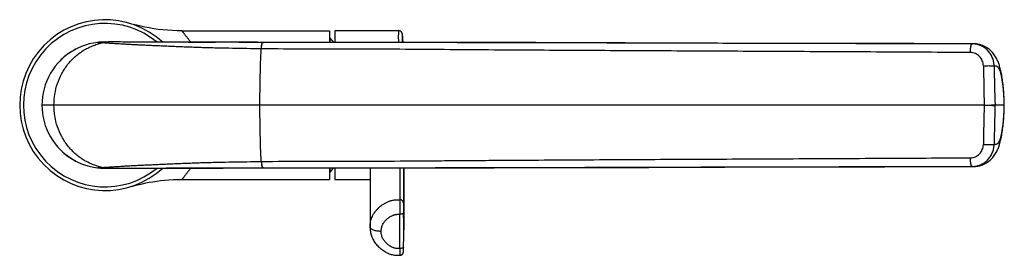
# Model space of a CAD drawing. Header units: millimetres. Extents: x -338 to 402, y -289 to 364.
# Tile 4 of 5: x 136 to 402, y -199 to -136. Entities that reach past the tile are written whole.
import ezdxf

# ---------------------------------------------------------------- set-up
doc = ezdxf.new("R2010")
doc.units = ezdxf.units.MM
doc.header["$LTSCALE"] = 23.1
doc.layers.get('0').update_dxf_attribs({"linetype": 'CONTINUOUS'})

msp = doc.modelspace()

# ---------------------------------------------------------------- linework, layer by layer
at = {"color": 7, "linetype": 'CONTINUOUS'}
for p, q in [((167.07, -137.05), (166.12, -136.78)), ((180.2, -138.8), (219.99, -138.8)), ((219.99, -138.8), (219.99, -141.94)), ((221.44, -138.75), (221.44, -141.94)), ((221.44, -138.75), (238.63, -138.75)), ((239.69, -139.88), (239.68, -139.83)), ((239.69, -139.92), (239.69, -139.88)), ((239.7, -139.97), (239.69, -139.92)), ((239.71, -140.11), (239.71, -140.05)), ((239.72, -140.18), (239.71, -140.11)), ((239.73, -140.24), (239.72, -140.18)), ((239.74, -140.35), (239.73, -140.24)), ((239.75, -140.48), (239.74, -140.35)), ((239.76, -140.61), (239.75, -140.48)), ((239.77, -140.76), (239.76, -140.61)), ((160.63, -141.8), (160.34, -141.8)), ((160.66, -141.8), (160.63, -141.8)), ((160.63, -141.8), (160.63, -141.8)), ((162.53, -141.8), (161.37, -141.8)), ((163.03, -141.8), (162.53, -141.8)), ((165.53, -141.81), (163.03, -141.8)), ((168.35, -141.83), (165.53, -141.81)), ((171.38, -141.84), (168.35, -141.83)), ((174.08, -141.86), (171.38, -141.84)), ((177.01, -141.87), (174.08, -141.86)), ((179.06, -141.87), (177.01, -141.87)), ((181.21, -141.88), (179.06, -141.87)), ((183.49, -141.88), (181.21, -141.88)), ((192.72, -141.88), (183.49, -141.88)), ((195.73, -141.88), (192.72, -141.88)), ((233.54, -141.94), (219.51, -141.94)), ((253.68, -141.95), (233.54, -141.94)), ((239.78, -140.98), (239.77, -140.76)), ((239.8, -141.22), (239.78, -140.98)), ((239.82, -141.51), (239.8, -141.22)), ((239.83, -141.82), (239.82, -141.51)), ((239.84, -141.94), (239.83, -141.82)), ((299.72, -142.03), (287.43, -142)), ((319.17, -142.09), (299.72, -142.03)), ((347.14, -142.17), (319.17, -142.09)), ((362.05, -142.21), (347.14, -142.17)), ((377.62, -142.24), (362.05, -142.21)), ((385.64, -142.26), (377.62, -142.24)), ((396.54, -158.8), (399.42, -158.8)), ((401.84, -158.8), (399.42, -158.8)), ((401.84, -158.8), (401.93, -158.8)), ((157.79, -175.72), (157.79, -175.72)), ((159.73, -175.8), (159.78, -175.8)), ((159.74, -175.8), (159.73, -175.8)), ((159.78, -175.8), (160.07, -175.8)), ((160.07, -175.8), (160.32, -175.8)), ((160.32, -175.8), (160.34, -175.8)), ((160.32, -175.8), (161.73, -175.81)), ((160.34, -175.8), (160.63, -175.8)), ((160.63, -175.8), (160.63, -175.8)), ((160.63, -175.8), (160.66, -175.8)), ((161.73, -175.81), (163.03, -175.81)), ((163.04, -175.81), (163.49, -175.81)), ((163.49, -175.81), (173.28, -175.75)), ((173.28, -175.75), (176.15, -175.74)), ((176.15, -175.74), (178.15, -175.73)), ((178.15, -175.73), (180.23, -175.73)), ((180.23, -175.73), (182.43, -175.73)), ((182.43, -175.73), (191.34, -175.73)), ((191.34, -175.73), (195.77, -175.72)), ((195.77, -175.72), (198.93, -175.72)), ((198.93, -175.72), (200.58, -175.71)), ((219.99, -175.67), (219.99, -178.8)), ((221.44, -175.67), (221.44, -178.85)), ((230.94, -175.67), (230.94, -191.66)), ((233.54, -175.67), (253.68, -175.65)), ((240.02, -175.66), (240.02, -192.41)), ((253.68, -175.65), (264.43, -175.64)), ((306.06, -175.56), (347.14, -175.44)), ((347.14, -175.44), (354.52, -175.42)), ((385.65, -175.34), (393.5, -175.33)), ((180.19, -178.8), (219.99, -178.8)), ((221.44, -178.85), (230.94, -178.85)), ((166.09, -180.83), (166.14, -180.82)), ((166.09, -180.83), (166.09, -180.84)), ((166.11, -180.83), (166.18, -180.81)), ((166.15, -180.82), (166.96, -180.59)), ((230.94, -191.66), (230.94, -191.62)), ((239.96, -198.2), (239.97, -198.17)), ((239.96, -198.22), (239.96, -198.2)), ((239.96, -198.24), (239.96, -198.22)), ((239.96, -198.25), (239.96, -198.24)), ((239.97, -197.87), (239.98, -197.57)), ((239.97, -198.03), (239.97, -197.87)), ((239.97, -198.12), (239.97, -198.03)), ((239.97, -198.17), (239.97, -198.12)), ((239.98, -197.57), (239.99, -197.01))]:
    msp.add_line(p, q, dxfattribs=at)
at = {"color": 9, "linetype": 'CONTINUOUS'}
for p, q in [((220.08, -140.65), (220.08, -141.94)), ((158.71, -142.04), (158.65, -142.03)), ((160.32, -141.81), (160.34, -141.81)), ((202.04, -141.91), (202.01, -141.91)), ((202.04, -141.91), (202.19, -141.9)), ((202.19, -141.91), (202.04, -141.91)), ((201.65, -143.63), (201.62, -143.63)), ((144.1, -158.8), (142.49, -158.8)), ((142.49, -158.8), (142.49, -158.8)), ((145.73, -158.8), (144.1, -158.8)), ((201.26, -158.8), (145.73, -158.8)), ((368.96, -158.8), (201.26, -158.8)), ((369.78, -158.8), (368.96, -158.8)), ((391.31, -158.8), (369.78, -158.8)), ((394.05, -158.8), (391.31, -158.8)), ((396.53, -158.8), (394.05, -158.8)), ((399.42, -158.8), (399.42, -158.74)), ((399.42, -158.87), (399.42, -158.8)), ((201.62, -173.97), (201.65, -173.97)), ((158.65, -175.57), (158.71, -175.57)), ((160.32, -175.8), (160.34, -175.8)), ((202.01, -175.7), (202.04, -175.7)), ((202.19, -175.7), (202.04, -175.7)), ((202.04, -175.7), (202.19, -175.7)), ((220.08, -175.67), (220.08, -176.96)), ((239, -175.66), (239, -184.27)), ((239.96, -175.66), (239.96, -185.17))]:
    msp.add_line(p, q, dxfattribs=at)
at = {"color": 7, "linetype": 'CONTINUOUS'}
for points in [[(166.12, -136.78), (166.12, -136.78), (166.12, -136.78), (166.11, -136.78), (166.11, -136.78)], [(180.2, -138.8), (178.96, -138.79), (177.67, -138.74), (176.38, -138.66), (175.1, -138.54), (173.84, -138.4), (172.61, -138.22), (171.41, -138.02), (170.26, -137.8), (169.14, -137.56), (168.08, -137.31), (167.07, -137.05)], [(239.68, -139.83), (239.68, -139.81), (239.67, -139.79), (239.67, -139.77), (239.67, -139.75), (239.67, -139.73), (239.66, -139.72), (239.66, -139.7), (239.66, -139.68), (239.65, -139.66), (239.65, -139.65), (239.65, -139.63), (239.64, -139.61), (239.64, -139.59), (239.63, -139.57), (239.63, -139.55), (239.62, -139.53), (239.62, -139.51), (239.61, -139.49), (239.6, -139.47), (239.59, -139.44), (239.58, -139.42), (239.57, -139.39), (239.56, -139.36), (239.54, -139.32), (239.52, -139.29), (239.5, -139.25), (239.48, -139.21), (239.45, -139.18), (239.43, -139.14), (239.39, -139.1), (239.36, -139.06), (239.32, -139.02), (239.27, -138.98), (239.22, -138.94), (239.16, -138.9), (239.1, -138.87), (239.04, -138.84), (238.97, -138.81), (238.9, -138.79), (238.83, -138.77), (238.76, -138.76), (238.68, -138.75), (238.63, -138.75)], [(239.71, -140.05), (239.7, -140.03), (239.7, -139.97)], [(161.37, -141.8), (159.78, -141.81), (159.75, -141.81)], [(206.36, -141.92), (200.57, -141.89), (198.91, -141.89), (195.73, -141.88)], [(219.51, -141.94), (215.04, -141.94), (210.66, -141.93), (206.36, -141.92)], [(287.43, -142), (281.49, -141.99), (275.67, -141.98), (269.99, -141.97), (264.43, -141.96), (253.68, -141.95)], [(401.93, -158.8), (401.92, -158.42), (401.91, -157.95), (401.89, -157.48), (401.87, -157), (401.85, -156.53), (401.82, -156.05), (401.79, -155.58), (401.76, -155.1), (401.72, -154.63), (401.68, -154.17), (401.64, -153.7), (401.59, -153.25), (401.54, -152.8), (401.48, -152.36), (401.42, -151.93), (401.36, -151.5), (401.3, -151.09), (401.23, -150.69), (401.15, -150.31), (401.08, -149.94), (401, -149.59), (400.93, -149.26), (400.85, -148.94), (400.77, -148.64), (400.68, -148.35), (400.6, -148.08), (400.52, -147.82), (400.43, -147.57), (400.34, -147.33), (400.24, -147.08), (400.14, -146.84), (400.02, -146.59), (399.89, -146.32), (399.75, -146.05), (399.59, -145.77), (399.41, -145.5), (399.22, -145.23), (399.02, -144.96), (398.81, -144.71), (398.6, -144.47), (398.37, -144.24), (398.14, -144.03), (397.9, -143.83), (397.66, -143.64), (397.41, -143.46), (397.16, -143.3), (396.89, -143.15), (396.63, -143.01), (396.36, -142.88), (396.09, -142.77), (395.82, -142.67), (395.56, -142.58), (395.31, -142.51), (395.06, -142.45), (394.83, -142.4), (394.61, -142.37), (394.4, -142.34), (394.19, -142.31), (394, -142.3), (393.83, -142.29), (393.66, -142.28), (393.5, -142.28), (385.64, -142.26)], [(152, -143.54), (151.57, -143.76), (151.05, -144.05), (150.53, -144.35), (150.03, -144.68), (149.54, -145.02), (149.06, -145.38), (148.59, -145.75), (148.14, -146.14), (147.71, -146.55), (147.28, -146.97), (146.9, -147.38)], [(393.5, -175.33), (393.66, -175.33), (393.82, -175.32), (394, -175.31), (394.19, -175.29), (394.39, -175.27), (394.6, -175.24), (394.83, -175.2), (395.06, -175.15), (395.3, -175.1), (395.55, -175.02), (395.81, -174.94), (396.07, -174.84), (396.34, -174.73), (396.61, -174.61), (396.88, -174.47), (397.14, -174.31), (397.4, -174.15), (397.65, -173.97), (397.89, -173.79), (398.13, -173.58), (398.37, -173.37), (398.59, -173.14), (398.81, -172.89), (399.02, -172.64), (399.22, -172.38), (399.41, -172.11), (399.58, -171.84), (399.74, -171.56), (399.89, -171.3), (400.01, -171.04), (400.13, -170.79), (400.24, -170.54), (400.33, -170.29), (400.42, -170.05), (400.51, -169.8), (400.6, -169.53), (400.68, -169.26), (400.77, -168.97), (400.85, -168.67), (400.93, -168.35), (401, -168.02), (401.08, -167.67), (401.15, -167.3), (401.23, -166.92), (401.29, -166.52), (401.36, -166.1), (401.42, -165.68), (401.48, -165.25), (401.54, -164.8), (401.59, -164.35), (401.64, -163.9), (401.68, -163.44), (401.72, -162.97), (401.76, -162.5), (401.79, -162.03), (401.82, -161.55), (401.85, -161.08), (401.87, -160.6), (401.89, -160.12), (401.91, -159.65), (401.92, -159.18), (401.93, -158.8)], [(146.9, -170.23), (147.28, -170.64), (147.71, -171.06), (148.14, -171.46), (148.59, -171.85), (149.06, -172.23), (149.54, -172.59), (150.03, -172.93), (150.53, -173.25), (151.05, -173.56), (151.57, -173.85), (152, -174.07)], [(200.58, -175.71), (206.36, -175.69), (210.66, -175.68), (215.04, -175.67), (219.51, -175.67), (233.54, -175.67)], [(264.43, -175.64), (269.99, -175.63), (275.67, -175.62), (281.49, -175.61), (287.43, -175.6), (293.51, -175.59), (306.06, -175.56)], [(354.52, -175.42), (369.76, -175.38), (377.62, -175.36), (385.65, -175.34)], [(166.96, -180.59), (167.8, -180.36), (168.67, -180.15), (169.56, -179.95), (170.48, -179.76), (171.43, -179.58), (172.42, -179.41), (173.43, -179.26), (174.48, -179.13), (175.57, -179.02), (176.69, -178.93), (177.84, -178.86), (179.04, -178.82), (180.19, -178.8)], [(230.94, -191.66), (230.95, -191.95), (230.96, -192.25), (231, -192.55), (231.04, -192.84), (231.1, -193.14), (231.16, -193.43), (231.25, -193.72), (231.34, -194.01), (231.45, -194.3), (231.57, -194.58), (231.7, -194.86), (231.84, -195.14), (232, -195.41), (232.18, -195.68), (232.36, -195.95), (232.56, -196.21), (232.78, -196.46), (233, -196.71), (233.23, -196.94), (233.48, -197.17), (233.73, -197.39), (233.99, -197.6), (234.26, -197.8), (234.53, -197.98), (234.8, -198.15), (235.07, -198.31), (235.33, -198.45), (235.6, -198.58), (235.86, -198.7), (236.12, -198.81), (236.39, -198.9), (236.65, -198.98), (236.92, -199.06), (237.21, -199.12), (237.51, -199.17), (237.82, -199.2), (238.14, -199.22), (238.46, -199.23), (238.81, -199.22), (239, -199.22)], [(239, -199.22), (239.01, -199.22), (239.04, -199.22), (239.08, -199.21), (239.12, -199.21), (239.15, -199.2), (239.19, -199.19), (239.22, -199.18), (239.26, -199.17), (239.29, -199.16), (239.32, -199.15), (239.35, -199.14), (239.38, -199.13), (239.41, -199.11), (239.44, -199.1), (239.47, -199.08), (239.5, -199.06), (239.52, -199.05), (239.55, -199.03), (239.57, -199.01), (239.6, -198.99), (239.62, -198.97), (239.64, -198.95), (239.66, -198.93), (239.68, -198.91), (239.7, -198.89), (239.72, -198.87), (239.74, -198.85), (239.76, -198.82), (239.77, -198.8), (239.79, -198.78), (239.8, -198.76), (239.82, -198.73), (239.83, -198.71), (239.85, -198.69), (239.86, -198.66), (239.87, -198.64), (239.88, -198.62), (239.89, -198.59), (239.9, -198.57), (239.91, -198.55), (239.91, -198.52), (239.92, -198.5), (239.93, -198.48), (239.93, -198.46), (239.94, -198.44), (239.94, -198.42), (239.95, -198.4), (239.95, -198.38), (239.95, -198.36), (239.95, -198.35), (239.96, -198.33), (239.96, -198.32), (239.96, -198.31), (239.96, -198.3), (239.96, -198.29), (239.96, -198.28), (239.96, -198.27), (239.96, -198.25)]]:
    msp.add_lwpolyline(points, dxfattribs=at)
for centre, radius, start, end in [((159.49, -158.8), 23, 47.4556, 312.5443), ((219.86, -140.85), 0.3, 43.2446, 64.4805), ((200.77, -158.8), 26.5, 39.5273, 43.2446), ((159.49, -158.8), 17, 89.1314, 270.8631), ((162.09, 44.48), 220.29, 269.6471, 270.2381), ((219.86, -176.75), 0.3, 295.5195, 316.7554), ((200.77, -158.8), 26.5, 316.7554, 320.4727), ((-99.07, -192.41), 339.09, 359.2218, 360)]:
    msp.add_arc(centre, radius, start, end, dxfattribs=at)
at = {"color": 9, "linetype": 'CONTINUOUS'}
for centre, radius, start, end in [((159.49, -158.8), 22, 50.3963, 309.6037), ((160.68, -150.84), 9.04, 92.3063, 103.0158), ((160.75, -150.76), 8.96, 90.6062, 103.1901), ((161.64, -327.59), 185.79, 90.4061, 90.5686), ((160.69, -150.99), 9.19, 90.4267, 92.1934), ((160.76, -150.88), 9.08, 90.3929, 90.6543), ((1984.49, -118.43), 1588.48, 181.07352, 181.45626), ((1883.15, -120.43), 1484.22, 181.07326, 181.47891), ((2018.85, -199.93), 1622.85, 178.54771, 178.92238), ((1869.18, -196.86), 1470.25, 178.51915, 178.92869), ((160.68, -166.76), 9.04, 256.9839, 267.7018), ((160.77, -166.87), 8.94, 256.7161, 269.3085), ((161.4, -17.92), 157.89, 269.4228, 269.6087), ((160.69, -166.62), 9.18, 267.8069, 269.5762), ((160.76, -166.98), 8.82, 269.3324, 269.6019), ((-99.09, -192.8), 338.1, 359.2218, 0.7782), ((-98.92, -192.41), 338.94, 0, 0.7782), ((231.39, -191.62), 0.452, 180.3889, 188.9329)]:
    msp.add_arc(centre, radius, start, end, dxfattribs=at)
for points, knots in [([(180.2, -138.8), (180.2, -138.8), (180.2, -138.8), (180.2, -138.8), (180.2, -138.81), (180.21, -138.81), (180.21, -138.82), (180.22, -138.82), (180.23, -138.84), (180.24, -138.86), (180.27, -138.89), (180.3, -138.92), (180.33, -138.96), (180.37, -139.01), (180.42, -139.07), (180.48, -139.15), (180.58, -139.27), (180.72, -139.44), (180.87, -139.63), (181.03, -139.84), (181.22, -140.07), (181.42, -140.32), (181.72, -140.7), (182.12, -141.22), (182.45, -141.65), (182.63, -141.88)], [0, 0, 0, 0, 0.000276, 0.000616, 0.001091, 0.002444, 0.004336, 0.006766, 0.009733, 0.017267, 0.026925, 0.038692, 0.052552, 0.068488, 0.086483, 0.106521, 0.152618, 0.206535, 0.268025, 0.336857, 0.412773, 0.495464, 0.584624, 0.781161, 1, 1, 1, 1]), ([(238.63, -138.75), (238.63, -138.75), (238.63, -138.76), (238.62, -138.77), (238.61, -138.81), (238.6, -138.88), (238.59, -138.97), (238.59, -139.08), (238.58, -139.22), (238.57, -139.38), (238.57, -139.57), (238.57, -139.79), (238.56, -140.12), (238.56, -140.6), (238.57, -141.24), (238.57, -141.7), (238.58, -141.94)], [0, 0, 0, 0, 0.002059, 0.005529, 0.017974, 0.038191, 0.066275, 0.102236, 0.146045, 0.19766, 0.257021, 0.324057, 0.398686, 0.57034, 0.771118, 1, 1, 1, 1]), ([(239.84, -141.94), (239.83, -141.77), (239.81, -141.45), (239.79, -141), (239.76, -140.67), (239.74, -140.43), (239.73, -140.28), (239.72, -140.15), (239.7, -140.04), (239.69, -139.94), (239.68, -139.86), (239.67, -139.8), (239.66, -139.77), (239.65, -139.75), (239.65, -139.73), (239.64, -139.72), (239.64, -139.71), (239.63, -139.71), (239.62, -139.72), (239.62, -139.73), (239.61, -139.75), (239.61, -139.77), (239.6, -139.8), (239.6, -139.86), (239.59, -139.94), (239.58, -140.04), (239.58, -140.15), (239.57, -140.28), (239.57, -140.43), (239.57, -140.66), (239.56, -141), (239.56, -141.45), (239.57, -141.77), (239.57, -141.94)], [0, 0, 0, 0, 0.114805, 0.215257, 0.300981, 0.338221, 0.371665, 0.401282, 0.427046, 0.448939, 0.466946, 0.481064, 0.486668, 0.491308, 0.494997, 0.497759, 0.50081, 0.502011, 0.503828, 0.506498, 0.510092, 0.514636, 0.520145, 0.534075, 0.551903, 0.573631, 0.599243, 0.628722, 0.662043, 0.699179, 0.784765, 0.88516, 1, 1, 1, 1]), ([(145.73, -158.8), (145.72, -157.82), (145.88, -155.84), (146.6, -152.98), (147.77, -150.29), (149.09, -148.26), (150.33, -146.8), (151.34, -145.8), (152.43, -144.89), (153.4, -144.23), (154.2, -143.75), (155.02, -143.32), (156.07, -142.85), (157.38, -142.39), (158.26, -142.14), (158.71, -142.04)], [0, 0, 0, 0, 0.129101, 0.257629, 0.38509, 0.511117, 0.57357, 0.635594, 0.697195, 0.75839, 0.788849, 0.819218, 0.879705, 0.939943, 1, 1, 1, 1]), ([(158.65, -142.03), (158.53, -142.03), (158.36, -142.02), (158.14, -142.01), (158, -142), (157.88, -141.99), (157.77, -141.98), (157.69, -141.97), (157.64, -141.97), (157.61, -141.96), (157.58, -141.96), (157.56, -141.96), (157.55, -141.95), (157.54, -141.95), (157.54, -141.94), (157.53, -141.94), (157.54, -141.93), (157.55, -141.93), (157.57, -141.92), (157.59, -141.92), (157.62, -141.91), (157.65, -141.91), (157.69, -141.9), (157.74, -141.89), (157.77, -141.89), (157.79, -141.89)], [0, 0, 0, 0, 0.256854, 0.370077, 0.472251, 0.562566, 0.640221, 0.704391, 0.731146, 0.754193, 0.773416, 0.788705, 0.799984, 0.804137, 0.807349, 0.81156, 0.81625, 0.824554, 0.837092, 0.853748, 0.874083, 0.89764, 0.923523, 0.972889, 1, 1, 1, 1]), ([(159.79, -141.81), (159.69, -141.81), (159.5, -141.81), (159.21, -141.82), (158.93, -141.82), (158.7, -141.83), (158.51, -141.84), (158.38, -141.84), (158.25, -141.85), (158.12, -141.86), (158.02, -141.87), (157.95, -141.87), (157.9, -141.88), (157.85, -141.88), (157.82, -141.88), (157.81, -141.89), (157.8, -141.89), (157.79, -141.89), (157.79, -141.89), (157.79, -141.89)], [0, 0, 0, 0, 0.146123, 0.289213, 0.4304, 0.569599, 0.637934, 0.705127, 0.770939, 0.834404, 0.893601, 0.920968, 0.946098, 0.967798, 0.984836, 0.991222, 0.995981, 0.998958, 1, 1, 1, 1]), ([(201.62, -143.63), (200.32, -143.62), (197.73, -143.59), (193.85, -143.53), (190.65, -143.46), (188.11, -143.4), (186.24, -143.34), (184.39, -143.29), (182.58, -143.22), (180.81, -143.15), (179.08, -143.09), (177.41, -143.02), (175.79, -142.95), (174.23, -142.88), (172.73, -142.81), (171.3, -142.74), (169.93, -142.68), (168.63, -142.62), (167.4, -142.56), (166.25, -142.5), (165.18, -142.44), (164.2, -142.38), (163.3, -142.33), (162.49, -142.28), (161.76, -142.23), (161.1, -142.18), (160.51, -142.15), (159.99, -142.11), (159.52, -142.08), (159.1, -142.06), (158.84, -142.04), (158.71, -142.04)], [0, 0, 0, 0, 0.090861, 0.181215, 0.27063, 0.314795, 0.358464, 0.40151, 0.44378, 0.485108, 0.525348, 0.564368, 0.60209, 0.638455, 0.673418, 0.706933, 0.738927, 0.76929, 0.797929, 0.824773, 0.849708, 0.872655, 0.893583, 0.912511, 0.929531, 0.944788, 0.95843, 0.970541, 0.981364, 0.991231, 1, 1, 1, 1]), ([(202.01, -141.91), (199.87, -141.9), (195.63, -141.89), (189.4, -141.89), (184.36, -141.9), (180.53, -141.89), (177.07, -141.88), (173.17, -141.86), (169.06, -141.83), (165.76, -141.81), (163.85, -141.8), (163.03, -141.8)], [0, 0, 0, 0, 0.164789, 0.325943, 0.479866, 0.552353, 0.621104, 0.746119, 0.852385, 0.937088, 1, 1, 1, 1]), ([(201.62, -143.63), (201.63, -143.51), (201.64, -143.28), (201.67, -142.95), (201.71, -142.66), (201.76, -142.41), (201.81, -142.23), (201.85, -142.11), (201.88, -142.04), (201.91, -141.99), (201.94, -141.94), (201.97, -141.92), (202, -141.91), (202.01, -141.91)], [0, 0, 0, 0, 0.198482, 0.381992, 0.546846, 0.689213, 0.805631, 0.853709, 0.895035, 0.929721, 0.958094, 0.980936, 1, 1, 1, 1]), ([(201.65, -143.63), (201.65, -143.51), (201.67, -143.28), (201.7, -142.95), (201.74, -142.66), (201.79, -142.41), (201.83, -142.23), (201.87, -142.11), (201.9, -142.04), (201.94, -141.99), (201.97, -141.94), (202, -141.92), (202.03, -141.91), (202.04, -141.91)], [0, 0, 0, 0, 0.198475, 0.381986, 0.546845, 0.689216, 0.805638, 0.85372, 0.895052, 0.929746, 0.958129, 0.980968, 1, 1, 1, 1]), ([(393.21, -142.29), (385.25, -142.28), (369.33, -142.27), (345.46, -142.22), (321.6, -142.15), (297.75, -142.08), (273.88, -142.02), (253.97, -141.98), (238.04, -141.96), (226.09, -141.95), (214.15, -141.94), (206.18, -141.93), (202.19, -141.91)], [0, 0, 0, 0, 0.12508, 0.250025, 0.374891, 0.49975, 0.624676, 0.749757, 0.812336, 0.874873, 0.937404, 1, 1, 1, 1]), ([(392.79, -144.63), (392.79, -144.47), (392.8, -144.17), (392.83, -143.74), (392.87, -143.34), (392.91, -143.04), (392.95, -142.83), (392.99, -142.69), (393.02, -142.58), (393.05, -142.48), (393.09, -142.4), (393.13, -142.34), (393.17, -142.3), (393.2, -142.29), (393.21, -142.29)], [0, 0, 0, 0, 0.189557, 0.37051, 0.536798, 0.682937, 0.74697, 0.804316, 0.854587, 0.897513, 0.932994, 0.961206, 0.98289, 1, 1, 1, 1]), ([(393.21, -142.29), (393.23, -142.29), (393.32, -142.28), (393.4, -142.28), (393.46, -142.28)], [0, 0, 0, 0, 0.252485, 1, 1, 1, 1]), ([(399.19, -148.23), (399.18, -147.84), (399.09, -147.06), (398.73, -145.93), (398.17, -144.9), (397.42, -144), (396.51, -143.25), (395.48, -142.7), (394.37, -142.36), (393.6, -142.29), (393.21, -142.29)], [0, 0, 0, 0, 0.126091, 0.251939, 0.377437, 0.502533, 0.627236, 0.751622, 0.875823, 1, 1, 1, 1]), ([(201.26, -158.8), (201.26, -157.52), (201.27, -154.97), (201.32, -151.77), (201.39, -149.23), (201.46, -146.73), (201.55, -144.87), (201.62, -143.63)], [0, 0, 0, 0, 0.253166, 0.50537, 0.630939, 0.755713, 1, 1, 1, 1]), ([(392.79, -144.63), (384.82, -144.59), (368.89, -144.51), (344.99, -144.38), (325.09, -144.29), (309.18, -144.21), (297.24, -144.15), (285.3, -144.09), (273.36, -144.02), (261.41, -143.94), (249.46, -143.85), (237.5, -143.75), (225.54, -143.7), (213.59, -143.73), (205.63, -143.68), (201.65, -143.63)], [0, 0, 0, 0, 0.125102, 0.250088, 0.375005, 0.437452, 0.499902, 0.562361, 0.624835, 0.687329, 0.749856, 0.812425, 0.875005, 0.937518, 1, 1, 1, 1]), ([(396.29, -148.19), (396.29, -147.96), (396.23, -147.5), (396.03, -146.83), (395.7, -146.22), (395.27, -145.68), (394.74, -145.23), (394.14, -144.89), (393.48, -144.68), (393.02, -144.63), (392.79, -144.63)], [0, 0, 0, 0, 0.126206, 0.252077, 0.377526, 0.502533, 0.627145, 0.751476, 0.875696, 1, 1, 1, 1]), ([(396.29, -148.19), (396.45, -148.19), (396.78, -148.18), (397.26, -148.18), (397.72, -148.17), (398.14, -148.18), (398.51, -148.18), (398.77, -148.19), (398.95, -148.2), (399.05, -148.21), (399.12, -148.22), (399.17, -148.23), (399.19, -148.23)], [0, 0, 0, 0, 0.168546, 0.336347, 0.496979, 0.64429, 0.772646, 0.87715, 0.919183, 0.953857, 0.980864, 1, 1, 1, 1]), ([(399.19, -148.23), (399.26, -148.23), (399.4, -148.21), (399.62, -148.22), (399.81, -148.26), (399.95, -148.33), (400.06, -148.4), (400.17, -148.5), (400.33, -148.69), (400.47, -148.94), (400.61, -149.23), (400.75, -149.62), (400.92, -150.19), (401.11, -150.97), (401.28, -151.87), (401.43, -152.87), (401.56, -153.97), (401.66, -155.12), (401.78, -156.74), (401.82, -157.97), (401.84, -158.8)], [0, 0, 0, 0, 0.018689, 0.037404, 0.056679, 0.067052, 0.078394, 0.091184, 0.105822, 0.142059, 0.164362, 0.189558, 0.248262, 0.317535, 0.396764, 0.485007, 0.580464, 0.681292, 0.78577, 1, 1, 1, 1]), ([(158.71, -175.57), (158.26, -175.46), (157.38, -175.22), (156.07, -174.76), (155.02, -174.29), (154.2, -173.85), (153.4, -173.38), (152.43, -172.71), (151.34, -171.81), (150.33, -170.81), (149.09, -169.35), (147.77, -167.31), (146.6, -164.63), (145.88, -161.76), (145.72, -159.79), (145.73, -158.8)], [0, 0, 0, 0, 0.060057, 0.120295, 0.180782, 0.211151, 0.24161, 0.302805, 0.364406, 0.42643, 0.488883, 0.61491, 0.742371, 0.870899, 1, 1, 1, 1]), ([(201.62, -173.97), (201.55, -172.74), (201.46, -170.87), (201.39, -168.37), (201.32, -165.83), (201.27, -162.64), (201.26, -160.08), (201.26, -158.8)], [0, 0, 0, 0, 0.244287, 0.369061, 0.49463, 0.746834, 1, 1, 1, 1]), ([(396.53, -158.8), (396.85, -158.79), (397.47, -158.78), (398.22, -158.76), (398.74, -158.75), (399.04, -158.74), (399.26, -158.74), (399.38, -158.74), (399.42, -158.74)], [0, 0, 0, 0, 0.336741, 0.64503, 0.773464, 0.877933, 0.954424, 1, 1, 1, 1]), ([(396.54, -158.8), (396.86, -158.81), (397.48, -158.83), (398.23, -158.84), (398.75, -158.86), (399.04, -158.86), (399.26, -158.87), (399.38, -158.87), (399.42, -158.87)], [0, 0, 0, 0, 0.337175, 0.64536, 0.773662, 0.87801, 0.954426, 1, 1, 1, 1]), ([(401.84, -158.8), (401.82, -159.63), (401.78, -160.86), (401.66, -162.48), (401.56, -163.64), (401.43, -164.73), (401.28, -165.74), (401.11, -166.64), (400.92, -167.42), (400.75, -167.99), (400.61, -168.37), (400.47, -168.67), (400.33, -168.91), (400.17, -169.1), (400.06, -169.21), (399.95, -169.28), (399.81, -169.35), (399.62, -169.39), (399.4, -169.39), (399.26, -169.38), (399.19, -169.37)], [0, 0, 0, 0, 0.214227, 0.318704, 0.41953, 0.514987, 0.603231, 0.682461, 0.751737, 0.810443, 0.83564, 0.857945, 0.894182, 0.90882, 0.92161, 0.932951, 0.943323, 0.962597, 0.981311, 1, 1, 1, 1]), ([(392.79, -172.98), (393.02, -172.98), (393.48, -172.92), (394.14, -172.71), (394.74, -172.38), (395.27, -171.93), (395.7, -171.39), (396.03, -170.77), (396.23, -170.11), (396.29, -169.64), (396.29, -169.41)], [0, 0, 0, 0, 0.124304, 0.248524, 0.372855, 0.497467, 0.622474, 0.747923, 0.873794, 1, 1, 1, 1]), ([(393.21, -175.32), (393.6, -175.32), (394.37, -175.24), (395.48, -174.9), (396.51, -174.35), (397.42, -173.61), (398.17, -172.71), (398.73, -171.67), (399.09, -170.55), (399.18, -169.77), (399.19, -169.37)], [0, 0, 0, 0, 0.124177, 0.248377, 0.372764, 0.497467, 0.622563, 0.748061, 0.873909, 1, 1, 1, 1]), ([(396.29, -169.41), (396.45, -169.42), (396.78, -169.42), (397.26, -169.43), (397.72, -169.43), (398.14, -169.43), (398.51, -169.42), (398.77, -169.41), (398.95, -169.4), (399.05, -169.39), (399.12, -169.39), (399.17, -169.38), (399.19, -169.37)], [0, 0, 0, 0, 0.168546, 0.336347, 0.496978, 0.64429, 0.772646, 0.87715, 0.919183, 0.953857, 0.980864, 1, 1, 1, 1]), ([(158.71, -175.57), (158.84, -175.56), (159.1, -175.55), (159.52, -175.53), (159.99, -175.5), (160.51, -175.46), (161.1, -175.42), (161.76, -175.38), (162.49, -175.33), (163.3, -175.28), (164.2, -175.23), (165.18, -175.17), (166.25, -175.11), (167.4, -175.05), (168.63, -174.99), (169.93, -174.92), (171.3, -174.86), (172.73, -174.8), (174.23, -174.73), (175.79, -174.66), (177.41, -174.59), (179.08, -174.52), (180.81, -174.45), (182.58, -174.38), (184.39, -174.32), (186.24, -174.26), (188.11, -174.21), (190.65, -174.14), (193.85, -174.08), (197.73, -174.02), (200.32, -173.99), (201.62, -173.97)], [0, 0, 0, 0, 0.008769, 0.018636, 0.029459, 0.04157, 0.055212, 0.070468, 0.087488, 0.106417, 0.127345, 0.150292, 0.175227, 0.202071, 0.23071, 0.261073, 0.293066, 0.326582, 0.361544, 0.39791, 0.435632, 0.474652, 0.514892, 0.55622, 0.59849, 0.641536, 0.685205, 0.72937, 0.818785, 0.909139, 1, 1, 1, 1]), ([(201.62, -173.97), (201.63, -174.09), (201.64, -174.32), (201.67, -174.65), (201.71, -174.95), (201.76, -175.2), (201.81, -175.38), (201.85, -175.5), (201.88, -175.56), (201.91, -175.62), (201.94, -175.66), (201.97, -175.69), (202, -175.7), (202.01, -175.7)], [0, 0, 0, 0, 0.198482, 0.381992, 0.546846, 0.689214, 0.805632, 0.85371, 0.895035, 0.929721, 0.958094, 0.980936, 1, 1, 1, 1]), ([(201.65, -173.97), (205.64, -173.93), (211.62, -173.89), (219.59, -173.89), (225.57, -173.9), (231.55, -173.88), (239.52, -173.84), (247.49, -173.78), (255.46, -173.71), (261.43, -173.67), (267.41, -173.63), (275.37, -173.58), (285.33, -173.52), (297.27, -173.45), (309.2, -173.39), (321.14, -173.34), (333.07, -173.28), (348.99, -173.2), (368.9, -173.1), (384.83, -173.02), (392.79, -172.98)], [0, 0, 0, 0, 0.062624, 0.093887, 0.125144, 0.156408, 0.187681, 0.250238, 0.281513, 0.312781, 0.344041, 0.375293, 0.437779, 0.500243, 0.562692, 0.625134, 0.687575, 0.750023, 0.874963, 1, 1, 1, 1]), ([(201.65, -173.97), (201.65, -174.09), (201.67, -174.32), (201.7, -174.65), (201.74, -174.95), (201.79, -175.2), (201.83, -175.38), (201.88, -175.5), (201.91, -175.57), (201.94, -175.62), (201.97, -175.66), (202, -175.69), (202.03, -175.69), (202.04, -175.7)], [0, 0, 0, 0, 0.198697, 0.382217, 0.547149, 0.690059, 0.807257, 0.855268, 0.896209, 0.930383, 0.95829, 0.980895, 1, 1, 1, 1]), ([(393.21, -175.32), (393.2, -175.32), (393.17, -175.3), (393.13, -175.26), (393.09, -175.21), (393.05, -175.13), (393.02, -175.03), (392.99, -174.91), (392.95, -174.78), (392.91, -174.56), (392.87, -174.26), (392.83, -173.87), (392.8, -173.43), (392.79, -173.13), (392.79, -172.98)], [0, 0, 0, 0, 0.017103, 0.038783, 0.066995, 0.102475, 0.145402, 0.195675, 0.253022, 0.317057, 0.463198, 0.629488, 0.810443, 1, 1, 1, 1]), ([(157.79, -175.72), (157.77, -175.72), (157.73, -175.71), (157.68, -175.7), (157.63, -175.7), (157.61, -175.69), (157.58, -175.69), (157.56, -175.68), (157.55, -175.68), (157.54, -175.67), (157.54, -175.67), (157.53, -175.67), (157.53, -175.66), (157.54, -175.66), (157.55, -175.65), (157.57, -175.65), (157.59, -175.64), (157.62, -175.64), (157.65, -175.64), (157.69, -175.63), (157.73, -175.63), (157.79, -175.62), (157.89, -175.61), (158.01, -175.61), (158.15, -175.6), (158.36, -175.59), (158.53, -175.58), (158.65, -175.57)], [0, 0, 0, 0, 0.035649, 0.086308, 0.110988, 0.133103, 0.151809, 0.166738, 0.177586, 0.181483, 0.184455, 0.186682, 0.188561, 0.193417, 0.201716, 0.213909, 0.23, 0.249897, 0.273482, 0.300645, 0.331282, 0.365287, 0.442966, 0.532873, 0.634246, 0.746337, 1, 1, 1, 1]), ([(157.79, -175.72), (158.08, -175.75), (158.76, -175.78), (159.43, -175.79), (159.81, -175.8)], [0, 0, 0, 0, 0.441073, 1, 1, 1, 1]), ([(163.03, -175.81), (163.85, -175.81), (165.77, -175.79), (169.07, -175.77), (173.18, -175.74), (177.07, -175.72), (180.53, -175.71), (184.37, -175.71), (189.4, -175.71), (195.64, -175.72), (199.87, -175.71), (202.01, -175.7)], [0, 0, 0, 0, 0.062949, 0.147683, 0.253965, 0.378982, 0.44773, 0.520211, 0.674113, 0.835241, 1, 1, 1, 1]), ([(182.63, -175.73), (182.54, -175.85), (182.37, -176.07), (182.11, -176.4), (181.86, -176.71), (181.63, -177.01), (181.42, -177.28), (181.22, -177.54), (181.04, -177.77), (180.87, -177.98), (180.72, -178.17), (180.59, -178.33), (180.49, -178.45), (180.41, -178.54), (180.37, -178.59), (180.33, -178.64), (180.29, -178.68), (180.26, -178.72), (180.24, -178.75), (180.22, -178.77), (180.21, -178.78), (180.2, -178.79), (180.2, -178.79), (180.19, -178.8), (180.19, -178.8), (180.19, -178.8), (180.19, -178.8)], [0, 0, 0, 0, 0.111937, 0.218812, 0.320044, 0.415186, 0.50401, 0.586309, 0.661883, 0.730514, 0.791918, 0.845826, 0.892097, 0.912332, 0.930583, 0.946796, 0.960917, 0.9729, 0.982718, 0.990349, 0.993339, 0.995774, 0.997655, 0.998983, 0.999761, 1, 1, 1, 1]), ([(202.19, -175.7), (210.16, -175.66), (222.11, -175.66), (238.04, -175.65), (253.97, -175.63), (273.88, -175.59), (297.75, -175.52), (321.6, -175.45), (345.46, -175.39), (369.33, -175.34), (385.25, -175.32), (393.21, -175.32)], [0, 0, 0, 0, 0.125112, 0.187666, 0.250249, 0.375322, 0.50025, 0.625108, 0.749975, 0.87492, 1, 1, 1, 1]), ([(393.46, -175.33), (393.44, -175.33), (393.36, -175.33), (393.27, -175.32), (393.21, -175.32)], [0, 0, 0, 0, 0.247751, 1, 1, 1, 1]), ([(230.94, -191.58), (230.94, -191.1), (231.05, -190.13), (231.52, -188.73), (232.16, -187.67), (232.79, -186.91), (233.33, -186.37), (233.91, -185.88), (234.54, -185.44), (235.21, -185.05), (235.8, -184.78), (236.28, -184.6), (236.66, -184.49), (237.04, -184.39), (237.55, -184.3), (238.21, -184.25), (238.73, -184.26), (239, -184.27)], [0, 0, 0, 0, 0.119633, 0.240218, 0.362288, 0.424049, 0.486312, 0.549181, 0.612647, 0.676538, 0.740736, 0.772956, 0.805258, 0.837601, 0.869958, 0.934817, 1, 1, 1, 1]), ([(239, -184.27), (239, -184.81), (239, -186.13), (238.99, -187.44), (238.99, -188.2)], [0, 0, 0, 0, 0.416391, 1, 1, 1, 1]), ([(239.96, -185.17), (239.96, -185.11), (239.94, -185), (239.89, -184.83), (239.8, -184.68), (239.63, -184.49), (239.37, -184.32), (239.12, -184.27), (239, -184.27)], [0, 0, 0, 0, 0.120227, 0.241261, 0.363732, 0.488029, 0.741262, 1, 1, 1, 1]), ([(239.96, -185.17), (239.96, -185.32), (239.96, -185.68), (239.97, -186.31), (239.98, -187.04), (239.98, -187.55), (239.99, -187.8)], [0, 0, 0, 0, 0.167598, 0.416684, 0.708951, 1, 1, 1, 1]), ([(233.94, -192.8), (233.94, -192.49), (234, -191.88), (234.25, -191.15), (234.54, -190.6), (234.8, -190.21), (235.1, -189.85), (235.44, -189.52), (235.8, -189.21), (236.19, -188.93), (236.61, -188.68), (236.97, -188.5), (237.28, -188.38), (237.51, -188.31), (237.75, -188.25), (238, -188.21), (238.24, -188.2), (238.49, -188.19), (238.74, -188.2), (238.91, -188.2), (238.99, -188.2)], [0, 0, 0, 0, 0.119771, 0.240372, 0.301318, 0.362719, 0.424589, 0.486926, 0.549703, 0.612889, 0.67649, 0.740512, 0.772691, 0.804972, 0.837358, 0.869832, 0.90237, 0.934916, 0.967458, 1, 1, 1, 1]), ([(239.99, -187.8), (239.99, -187.83), (239.97, -187.89), (239.91, -187.96), (239.81, -188.03), (239.69, -188.09), (239.54, -188.14), (239.37, -188.17), (239.18, -188.2), (239.05, -188.2), (238.99, -188.2)], [0, 0, 0, 0, 0.068741, 0.150109, 0.250474, 0.37112, 0.510355, 0.664726, 0.82967, 1, 1, 1, 1]), ([(233.94, -192.8), (233.75, -192.8), (233.38, -192.78), (232.84, -192.72), (232.34, -192.62), (231.9, -192.49), (231.53, -192.32), (231.27, -192.16), (231.12, -192.02), (231.03, -191.92), (230.97, -191.81), (230.95, -191.73), (230.95, -191.69)], [0, 0, 0, 0, 0.167762, 0.330531, 0.483526, 0.622502, 0.744125, 0.846491, 0.890562, 0.930292, 0.966402, 1, 1, 1, 1]), ([(238.99, -197.39), (238.91, -197.39), (238.74, -197.4), (238.49, -197.4), (238.24, -197.4), (238, -197.38), (237.75, -197.34), (237.51, -197.28), (237.28, -197.21), (236.97, -197.09), (236.61, -196.92), (236.19, -196.67), (235.8, -196.39), (235.44, -196.08), (235.1, -195.74), (234.8, -195.38), (234.54, -194.99), (234.25, -194.44), (234, -193.71), (233.94, -193.1), (233.94, -192.8)], [0, 0, 0, 0, 0.032541, 0.065084, 0.09763, 0.130167, 0.162642, 0.195028, 0.227309, 0.259488, 0.32351, 0.387111, 0.450297, 0.513074, 0.57541, 0.637281, 0.698682, 0.759628, 0.880229, 1, 1, 1, 1]), ([(239.99, -197.01), (239.99, -197.04), (239.97, -197.09), (239.91, -197.17), (239.81, -197.23), (239.69, -197.29), (239.54, -197.33), (239.37, -197.37), (239.18, -197.39), (239.05, -197.39), (238.99, -197.39)], [0, 0, 0, 0, 0.068822, 0.149985, 0.250041, 0.37041, 0.50949, 0.663895, 0.829116, 1, 1, 1, 1]), ([(238.99, -197.39), (238.99, -197.52), (238.99, -197.77), (238.99, -198.12), (238.99, -198.39), (238.99, -198.59), (239, -198.71), (239, -198.83), (239, -198.93), (239, -199.01), (239, -199.08), (239, -199.12), (239, -199.14), (239, -199.17), (239, -199.18), (239, -199.2), (239, -199.21), (239, -199.21), (239, -199.21), (239, -199.22), (239, -199.22), (239, -199.22), (239, -199.22)], [0, 0, 0, 0, 0.213135, 0.408062, 0.580643, 0.657379, 0.727188, 0.789695, 0.844568, 0.891509, 0.930269, 0.946514, 0.96064, 0.972625, 0.982455, 0.990117, 0.993131, 0.9956, 0.997521, 0.998895, 0.999721, 1, 1, 1, 1])]:
    msp.add_open_spline(points, degree=3, knots=knots, dxfattribs=at)
at = {"color": 7, "linetype": 'CONTINUOUS'}
msp.add_open_spline([(163, -141.8), (162.78, -141.8), (162.02, -141.8), (161.26, -141.8), (160.73, -141.8)], degree=3, knots=[0, 0, 0, 0, 0.292785, 1, 1, 1, 1], dxfattribs=at)

doc.saveas('drawing.dxf')
